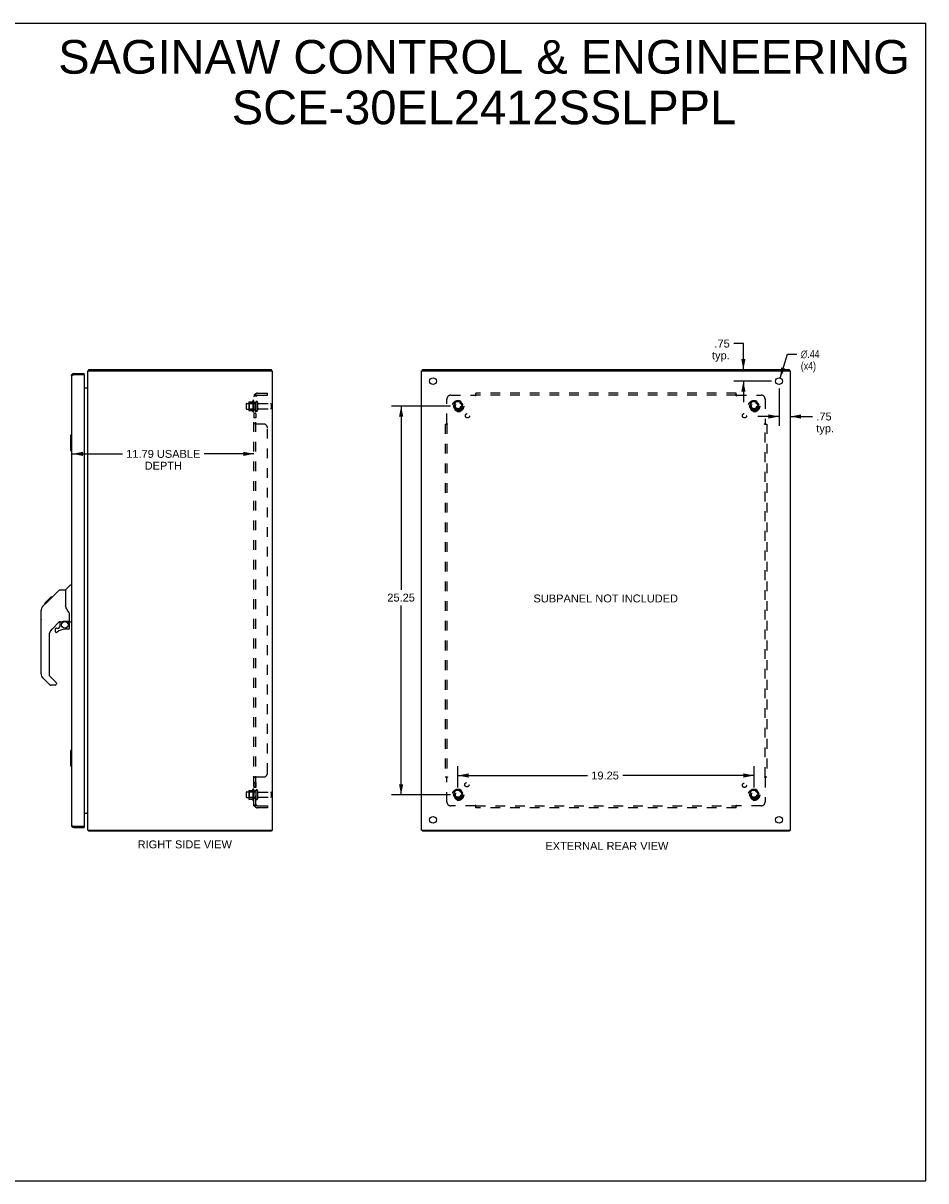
# Model space of a CAD drawing. Header units: inches. Extents: x 0 to 116, y 0 to 75.
# Tile 9 of 9: x 58 to 116, y 0 to 75. Entities that reach past the tile are written whole.
import ezdxf

# ---------------------------------------------------------------- set-up
doc = ezdxf.new("R2010")
doc.units = ezdxf.units.IN
doc.header["$LTSCALE"] = 6.394819
doc.header["$MEASUREMENT"] = 0
doc.linetypes.add('HIDDEN', pattern=[0.2, 0.1, -0.1])
doc.layers.get('0').update_dxf_attribs({"linetype": 'CONTINUOUS'})
for name, color, linetype in [('02___PRT_ALL_AXES', 7, 'CONTINUOUS'), ('BENT-SUB-4CORNER-STUDS', 7, 'CONTINUOUS'), ('DEFAULT_2', 8, 'HIDDEN'), ('DIMENSIONS', 7, 'CONTINUOUS')]:
    doc.layers.add(name, color=color, linetype=linetype)
doc.styles.get("Standard").update_dxf_attribs({"font": 'arial.ttf'})
doc.styles.add('TEXTSTYLE_1', font='gdt', dxfattribs={"width": 0.8})
doc.dimstyles.new('DIMSTYLE_1', dxfattribs={"dimtxt": 0.512953, "dimasz": 0.683938, "dimexe": 0.09, "dimexo": 0.07, "dimgap": 0.0375, "dimtad": 0, "dimtih": 1, "dimtoh": 1, "dimzin": 4, "dimdsep": 46, "dimtxsty": 'Standard', "dimblk": '_FILLED', "dimblk1": '_FILLED', "dimblk2": '_FILLED', "dimcen": 0.09, "dimazin": 1, "dimtfac": 1, "dimtdec": 3, "dimtofl": 0, "dimtmove": 0, "dimatfit": 3, "dimldrblk": '_FILLED', "dimfxl": 1, "dimtolj": 1, "dimtzin": 4, "dimarcsym": 0})
doc.dimstyles.new('DIMSTYLE_2', dxfattribs={"dimtxt": 0.512953, "dimasz": 0.683938, "dimexe": 0.09, "dimexo": 0.07, "dimgap": 0.09, "dimtad": 0, "dimtih": 1, "dimtoh": 1, "dimzin": 4, "dimdsep": 46, "dimtxsty": 'Standard', "dimblk": '_FILLED', "dimblk1": '_FILLED', "dimblk2": '_FILLED', "dimcen": 0.09, "dimazin": 1, "dimtfac": 1, "dimtdec": 3, "dimtofl": 0, "dimtmove": 0, "dimatfit": 1, "dimldrblk": '_FILLED', "dimfxl": 1, "dimtolj": 1, "dimtzin": 4, "dimarcsym": 0})

# ---------------------------------------------------------------- blocks, each defined once
blk = doc.blocks.new('_FILLED')
at = {"color": 0, "linetype": 'ByBlock'}
blk.add_solid([(0, 0), (-1, 0.2), (-1, -0.2)], dxfattribs=at)
blk = doc.blocks.new('*D5')
at = {"layer": 'DIMENSIONS', "color": 2, "linetype": 'Continuous'}
for p, q in [((60.783, 47.243), (64.017, 47.243)), ((72.576, 47.243), (69.343, 47.243))]:
    blk.add_line(p, q, dxfattribs=at)
at = {"layer": 'DIMENSIONS', "color": 2, "linetype": 'Continuous', "xscale": 0.6839378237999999, "yscale": 0.6839378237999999, "zscale": 0.6839378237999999, "rotation": 180}
blk.add_blockref('_FILLED', (60.783, 47.243), dxfattribs=at)
at = {"layer": 'DIMENSIONS', "color": 2, "linetype": 'Continuous', "xscale": 0.6839378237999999, "yscale": 0.6839378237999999, "zscale": 0.6839378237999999}
blk.add_blockref('_FILLED', (72.576, 47.243), dxfattribs=at)
at = {"layer": 'DIMENSIONS', "color": 2, "linetype": 'Continuous', "insert": (66.68, 47.499), "char_height": 0.51295, "width": 4.81299, "attachment_point": 2, "line_spacing_factor": 0.9}
blk.add_mtext('11.79 USABLE\\PDEPTH', dxfattribs=at)
blk = doc.blocks.new('*D13')
at = {"layer": 'DIMENSIONS', "color": 2, "linetype": 'Continuous'}
for p, q in [((104.403, 54.41), (103.773, 54.41)), ((104.403, 52.715), (104.403, 54.41)), ((106.24, 51.965), (103.787, 51.965)), ((104.403, 51.965), (104.403, 50.597))]:
    blk.add_line(p, q, dxfattribs=at)
at = {"layer": 'DIMENSIONS', "color": 2, "linetype": 'Continuous', "xscale": 0.6839378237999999, "yscale": 0.6839378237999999, "zscale": 0.6839378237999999}
for p, rotation in [((104.403, 52.715), 270), ((104.403, 51.965), 90)]:
    blk.add_blockref('_FILLED', p, dxfattribs=dict(at, rotation=rotation))
at = {"layer": 'DIMENSIONS', "color": 2, "linetype": 'Continuous', "insert": (103.516, 54.667), "char_height": 0.513, "width": 1.15367, "attachment_point": 3, "line_spacing_factor": 0.9}
blk.add_mtext('.75\\Ptyp.', dxfattribs=at)
blk = doc.blocks.new('*D14')
at = {"layer": 'DIMENSIONS', "color": 2, "linetype": 'Continuous'}
for p, q in [((106.719, 51.486), (106.719, 49.055)), ((106.719, 49.671), (105.351, 49.671)), ((107.469, 49.671), (108.888, 49.671))]:
    blk.add_line(p, q, dxfattribs=at)
at = {"layer": 'DIMENSIONS', "color": 2, "linetype": 'Continuous', "xscale": 0.6839378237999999, "yscale": 0.6839378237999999, "zscale": 0.6839378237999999}
blk.add_blockref('_FILLED', (106.719, 49.671), dxfattribs=at)
at = {"layer": 'DIMENSIONS', "color": 2, "linetype": 'Continuous', "xscale": 0.6839378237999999, "yscale": 0.6839378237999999, "zscale": 0.6839378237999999, "rotation": 180}
blk.add_blockref('_FILLED', (107.469, 49.671), dxfattribs=at)
at = {"layer": 'DIMENSIONS', "color": 2, "linetype": 'Continuous', "insert": (109.144, 49.927), "char_height": 0.513, "width": 1.15367, "attachment_point": 1, "line_spacing_factor": 0.9}
blk.add_mtext('.75\\Ptyp.', dxfattribs=at)
blk = doc.blocks.new('*D15')
at = {"layer": 'DIMENSIONS', "color": 2, "linetype": 'Continuous'}
for p, q in [((106.786, 52.173), (107.282, 53.732)), ((107.282, 53.732), (107.881, 53.732))]:
    blk.add_line(p, q, dxfattribs=at)
at = {"layer": 'DIMENSIONS', "color": 2, "linetype": 'Continuous', "xscale": 0.6839378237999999, "yscale": 0.6839378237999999, "zscale": 0.6839378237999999, "rotation": 252.3296594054}
blk.add_blockref('_FILLED', (106.786, 52.173), dxfattribs=at)
at = {"layer": 'DIMENSIONS', "color": 2, "linetype": 'Continuous', "insert": (108.137, 53.988), "char_height": 0.51295, "width": 1.67933, "attachment_point": 1, "line_spacing_factor": 0.9, "style": 'TEXTSTYLE_1'}
blk.add_mtext('{\\fgdt;n}\\fArial;.44\\P(x4)', dxfattribs=at)
blk = doc.blocks.new('*D16')
at = {"layer": 'BENT-SUB-4CORNER-STUDS', "color": 2, "linetype": 'Continuous'}
for p, q in [((85.365, 50.34), (81.529, 50.34)), ((82.145, 50.34), (82.145, 38.416)), ((82.145, 25.09), (82.145, 37.39)), ((85.365, 25.09), (81.529, 25.09))]:
    blk.add_line(p, q, dxfattribs=at)
at = {"layer": 'BENT-SUB-4CORNER-STUDS', "color": 2, "linetype": 'Continuous', "xscale": 0.6839378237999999, "yscale": 0.6839378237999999, "zscale": 0.6839378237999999}
for p, rotation in [((82.145, 50.34), 90), ((82.145, 25.09), 270)]:
    blk.add_blockref('_FILLED', p, dxfattribs=dict(at, rotation=rotation))
at = {"layer": 'BENT-SUB-4CORNER-STUDS', "color": 2, "linetype": 'Continuous', "insert": (82.145, 38.16), "char_height": 0.513, "width": 1.79248, "attachment_point": 2, "line_spacing_factor": 0.9}
blk.add_mtext('25.25', dxfattribs=at)
blk = doc.blocks.new('*D17')
at = {"layer": 'BENT-SUB-4CORNER-STUDS', "color": 2, "linetype": 'Continuous'}
for p, q in [((85.844, 25.568), (85.844, 26.957)), ((85.844, 26.341), (94.256, 26.341)), ((105.094, 26.341), (96.562, 26.341)), ((105.094, 25.568), (105.094, 26.957))]:
    blk.add_line(p, q, dxfattribs=at)
at = {"layer": 'BENT-SUB-4CORNER-STUDS', "color": 2, "linetype": 'Continuous', "xscale": 0.6839378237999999, "yscale": 0.6839378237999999, "zscale": 0.6839378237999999, "rotation": 180}
blk.add_blockref('_FILLED', (85.844, 26.341), dxfattribs=at)
at = {"layer": 'BENT-SUB-4CORNER-STUDS', "color": 2, "linetype": 'Continuous', "xscale": 0.6839378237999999, "yscale": 0.6839378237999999, "zscale": 0.6839378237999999}
blk.add_blockref('_FILLED', (105.094, 26.341), dxfattribs=at)
at = {"layer": 'BENT-SUB-4CORNER-STUDS', "color": 2, "linetype": 'Continuous', "insert": (95.409, 26.598), "char_height": 0.513, "width": 1.79248, "attachment_point": 2, "line_spacing_factor": 0.9}
blk.add_mtext('19.25', dxfattribs=at)

msp = doc.modelspace()

# ---------------------------------------------------------------- linework, layer by layer
at = {"color": 7, "linetype": 'Continuous'}
for p, q in [((0, 75.233), (116.269, 75.233)), ((116.269, 0), (116.269, 75.233)), ((61.818, 52.671), (61.839, 52.651)), ((61.839, 52.64), (61.839, 52.715)), ((73.713, 52.64), (73.713, 52.715)), ((83.532, 52.64), (83.532, 52.715)), ((107.406, 52.64), (107.406, 52.715)), ((60.853, 52.465), (60.853, 52.39)), ((61.533, 52.39), (61.518, 52.39)), ((61.533, 52.39), (61.533, 52.465)), ((60.648, 48.45), (60.648, 47.48)), ((60.663, 48.465), (60.708, 48.465)), ((60.695, 48.365), (60.695, 47.565)), ((60.663, 47.465), (60.708, 47.465)), ((59.133, 37.616), (59.898, 38.381)), ((59.953, 38.404), (60.315, 38.404)), ((60.315, 38.404), (60.315, 37.299)), ((60.32, 38.409), (60.618, 38.707)), ((60.708, 38.719), (60.646, 38.719)), ((58.965, 37.515), (59.374, 37.924)), ((59.133, 37.682), (59.199, 37.682)), ((59.173, 37.655), (59.154, 37.636)), ((59.281, 37.764), (59.215, 37.764)), ((59.291, 37.841), (59.358, 37.841)), ((59.441, 37.924), (59.374, 37.924)), ((59.375, 37.924), (59.376, 37.926)), ((59.375, 37.925), (59.442, 37.925)), ((59.376, 37.926), (59.443, 37.926)), ((58.728, 36.477), (58.728, 37.063)), ((58.74, 32.956), (58.74, 37.059)), ((58.855, 37.337), (58.835, 37.315)), ((58.855, 37.337), (59.133, 37.615)), ((58.961, 37.51), (58.964, 37.514)), ((58.961, 37.51), (59.028, 37.51)), ((58.964, 37.514), (59.031, 37.514)), ((58.965, 37.515), (59.032, 37.515)), ((59.113, 37.596), (59.046, 37.596)), ((60.334, 37.308), (60.315, 37.362)), ((60.362, 37.243), (60.334, 37.308)), ((59.926, 36.342), (59.424, 35.84)), ((59.96, 36.332), (59.96, 36.005)), ((60.002, 36.337), (60.09, 36.337)), ((60.275, 36.378), (60.57, 36.378)), ((60.453, 36.378), (60.532, 36.298)), ((60.523, 36.289), (60.518, 36.284)), ((60.527, 36.293), (60.523, 36.289)), ((60.57, 36.159), (60.59, 36.159)), ((60.59, 36.376), (60.59, 36.783)), ((60.59, 35.921), (60.59, 36.159)), ((60.629, 36.337), (60.708, 36.337)), ((59.252, 35.423), (59.252, 32.871)), ((59.645, 35.843), (59.645, 35.723)), ((59.724, 35.921), (59.877, 35.921)), ((59.885, 35.925), (59.957, 35.997)), ((60.511, 35.843), (60.275, 35.843)), ((59.307, 32.226), (58.855, 32.678)), ((59.275, 32.815), (59.71, 32.38)), ((59.645, 32.203), (59.363, 32.203)), ((59.724, 32.346), (59.724, 32.282)), ((60.648, 27.95), (60.648, 26.98)), ((60.663, 27.965), (60.708, 27.965)), ((60.695, 27.865), (60.695, 27.065)), ((60.663, 26.965), (60.708, 26.965)), ((60.853, 22.965), (60.853, 23.04)), ((61.518, 23.04), (61.533, 23.04)), ((61.533, 23.04), (61.533, 22.965)), ((61.818, 22.758), (61.839, 22.779)), ((61.839, 22.79), (61.839, 22.715)), ((73.713, 22.79), (73.713, 22.715)), ((83.532, 22.79), (83.532, 22.715)), ((107.406, 22.79), (107.406, 22.715)), ((0, 0), (116.269, 0))]:
    msp.add_line(p, q, dxfattribs=at)
at = {"color": 3, "linetype": 'Continuous'}
for p, q in [((61.839, 52.715), (73.713, 52.715)), ((83.532, 52.715), (107.406, 52.715)), ((60.708, 52.32), (60.708, 23.11)), ((60.836, 52.384), (60.853, 52.39)), ((60.853, 52.465), (61.533, 52.465)), ((60.853, 52.39), (61.518, 52.39)), ((61.533, 52.375), (61.533, 23.055)), ((61.776, 22.79), (61.776, 52.64)), ((61.776, 52.64), (73.776, 52.64)), ((73.776, 22.79), (73.776, 52.64)), ((83.469, 22.79), (83.469, 52.64)), ((83.469, 52.64), (107.469, 52.64)), ((107.469, 22.79), (107.469, 52.64)), ((61.533, 51.54), (61.761, 51.54)), ((61.766, 51.557), (61.767, 51.555)), ((61.533, 23.89), (61.761, 23.89)), ((60.853, 23.04), (61.518, 23.04)), ((60.853, 22.965), (61.533, 22.965)), ((61.776, 22.79), (73.776, 22.79)), ((61.827, 22.738), (61.829, 22.731)), ((73.713, 22.715), (61.839, 22.715)), ((83.469, 22.79), (107.469, 22.79)), ((107.406, 22.715), (83.532, 22.715))]:
    msp.add_line(p, q, dxfattribs=at)
for points in [[(61.818, 52.671), (61.819, 52.673), (61.82, 52.674), (61.821, 52.676), (61.822, 52.678), (61.823, 52.68), (61.824, 52.682), (61.825, 52.684), (61.826, 52.687), (61.826, 52.689), (61.827, 52.691), (61.829, 52.698)], [(61.829, 52.698), (61.829, 52.7), (61.83, 52.702), (61.831, 52.704), (61.831, 52.706), (61.832, 52.707), (61.832, 52.709), (61.833, 52.71), (61.834, 52.711), (61.835, 52.712), (61.835, 52.713), (61.836, 52.714), (61.837, 52.714), (61.837, 52.714), (61.838, 52.715), (61.839, 52.715)], [(60.708, 52.32), (60.708, 52.322), (60.709, 52.325), (60.711, 52.328), (60.712, 52.33), (60.715, 52.333), (60.718, 52.336), (60.721, 52.339), (60.725, 52.341), (60.729, 52.344), (60.734, 52.347), (60.739, 52.349), (60.745, 52.352), (60.751, 52.355), (60.757, 52.357), (60.764, 52.36), (60.771, 52.363), (60.778, 52.365), (60.786, 52.368), (60.794, 52.371), (60.802, 52.374), (60.81, 52.376)], [(60.81, 52.376), (60.819, 52.379), (60.827, 52.382), (60.836, 52.384)], [(61.761, 51.54), (61.761, 51.541), (61.76, 51.542), (61.76, 51.543), (61.761, 51.545), (61.761, 51.546), (61.762, 51.547), (61.762, 51.549), (61.763, 51.55), (61.764, 51.552), (61.765, 51.553), (61.767, 51.554), (61.768, 51.555), (61.769, 51.557), (61.77, 51.558), (61.772, 51.559), (61.773, 51.56), (61.774, 51.562), (61.775, 51.563), (61.775, 51.564), (61.776, 51.565), (61.776, 51.566), (61.776, 51.568)], [(61.761, 51.566), (61.761, 51.566), (61.76, 51.565), (61.76, 51.565), (61.76, 51.564), (61.761, 51.563), (61.761, 51.563), (61.762, 51.562), (61.763, 51.56), (61.763, 51.559), (61.764, 51.558), (61.766, 51.557)], [(61.761, 23.89), (61.761, 23.889), (61.76, 23.887), (61.76, 23.886), (61.761, 23.885), (61.761, 23.883), (61.762, 23.882), (61.762, 23.88), (61.763, 23.879), (61.764, 23.878), (61.765, 23.876), (61.767, 23.875), (61.768, 23.874), (61.769, 23.873), (61.77, 23.872), (61.772, 23.87), (61.773, 23.869), (61.774, 23.868), (61.775, 23.867), (61.775, 23.865), (61.776, 23.864), (61.776, 23.863), (61.776, 23.862)], [(61.761, 23.863), (61.761, 23.864), (61.76, 23.864), (61.76, 23.865), (61.76, 23.865), (61.761, 23.866), (61.761, 23.867), (61.762, 23.868), (61.763, 23.869), (61.763, 23.87), (61.764, 23.871), (61.766, 23.873), (61.767, 23.875)], [(60.708, 23.11), (60.708, 23.107), (60.709, 23.104), (60.711, 23.102), (60.712, 23.099), (60.715, 23.096), (60.718, 23.094), (60.721, 23.091), (60.725, 23.088), (60.729, 23.085), (60.734, 23.083), (60.739, 23.08), (60.745, 23.077), (60.751, 23.075), (60.757, 23.072), (60.764, 23.069), (60.771, 23.067), (60.778, 23.064), (60.786, 23.061), (60.794, 23.059), (60.802, 23.056), (60.81, 23.053)], [(60.81, 23.053), (60.819, 23.05), (60.827, 23.048), (60.836, 23.045), (60.853, 23.04)], [(61.818, 22.758), (61.819, 22.757), (61.82, 22.755), (61.821, 22.754), (61.822, 22.752), (61.823, 22.75), (61.824, 22.748), (61.825, 22.745), (61.826, 22.743), (61.826, 22.74), (61.827, 22.738)], [(61.829, 22.731), (61.829, 22.729), (61.83, 22.727), (61.831, 22.725), (61.831, 22.723), (61.832, 22.722), (61.832, 22.72), (61.833, 22.719), (61.834, 22.718), (61.835, 22.717), (61.835, 22.716), (61.836, 22.716), (61.837, 22.715), (61.837, 22.715), (61.838, 22.715), (61.839, 22.715)]]:
    msp.add_lwpolyline(points, dxfattribs=at)
at = {"color": 7, "linetype": 'Continuous'}
for points in [[(60.693, 48.401), (60.694, 48.395), (60.694, 48.389), (60.694, 48.383), (60.695, 48.377), (60.695, 48.371), (60.695, 48.365)], [(60.695, 47.565), (60.695, 47.558), (60.695, 47.552), (60.694, 47.546), (60.694, 47.54), (60.694, 47.534), (60.693, 47.529)], [(59.898, 38.381), (59.905, 38.387), (59.914, 38.393), (59.923, 38.398), (59.933, 38.401), (59.943, 38.403), (59.953, 38.404)], [(59.154, 37.636), (59.14, 37.622), (59.133, 37.615)], [(59.259, 37.742), (59.237, 37.72), (59.216, 37.699), (59.194, 37.677), (59.173, 37.655)], [(58.855, 37.337), (58.835, 37.315), (58.81, 37.283), (58.788, 37.248), (58.77, 37.21), (58.756, 37.172), (58.746, 37.131), (58.741, 37.09), (58.74, 37.059)], [(60.537, 36.954), (60.486, 37.027), (60.437, 37.104), (60.396, 37.176), (60.362, 37.243)], [(60.59, 36.783), (60.589, 36.807), (60.585, 36.841), (60.576, 36.875), (60.563, 36.907), (60.548, 36.936), (60.537, 36.954)], [(60.09, 36.337), (60.091, 36.337), (60.099, 36.338), (60.108, 36.34), (60.118, 36.343), (60.129, 36.347), (60.143, 36.352), (60.158, 36.357), (60.174, 36.362), (60.191, 36.367), (60.21, 36.371), (60.229, 36.375), (60.248, 36.377), (60.267, 36.378), (60.275, 36.378)], [(60.57, 36.159), (60.57, 36.173), (60.568, 36.187), (60.565, 36.2), (60.561, 36.214), (60.557, 36.227), (60.551, 36.24), (60.544, 36.252), (60.536, 36.263), (60.528, 36.274), (60.518, 36.284)], [(60.532, 36.298), (60.532, 36.298), (60.532, 36.298), (60.531, 36.297), (60.53, 36.296), (60.527, 36.293)], [(60.693, 27.901), (60.694, 27.895), (60.694, 27.889), (60.694, 27.883), (60.695, 27.877), (60.695, 27.871), (60.695, 27.865)], [(60.695, 27.065), (60.695, 27.058), (60.695, 27.052), (60.694, 27.046), (60.694, 27.04), (60.694, 27.034), (60.693, 27.029)]]:
    msp.add_lwpolyline(points, dxfattribs=at)
msp.add_circle((60.275, 36.138), 0.217, dxfattribs=at)
at = {"color": 3, "linetype": 'Continuous'}
for centre, radius, start, end in [((61.921, 52.57), 0.145, 135.39862, 151.13147), ((60.853, 52.32), 0.145, 90, 180), ((61.518, 52.375), 0.015, 0, 90), ((61.706, 51.61), 0.07, 270, 360), ((61.706, 23.82), 0.07, 0, 90), ((60.853, 23.11), 0.145, 180, 270), ((61.518, 23.055), 0.015, 270, 360), ((61.921, 22.86), 0.145, 208.86853, 224.60138)]:
    msp.add_arc(centre, radius, start, end, dxfattribs=at)
at = {"color": 7, "linetype": 'Continuous'}
for centre, radius, start, end in [((60.853, 52.32), 0.07, 90, 124.53257), ((60.663, 48.45), 0.015, 90, 180), ((60.693, 48.45), 0.015, 0, 90), ((60.663, 47.48), 0.015, 180, 270), ((60.693, 47.48), 0.015, 270, 360), ((60.646, 38.679), 0.0394, 90, 135), ((58.748, 37.063), 0.0197, 110.85688, 180), ((59.173, 37.043), 0.433, 137.27268, 137.76144), ((58.748, 36.477), 0.0197, 180, 246.39296), ((60.002, 36.14), 0.197, 90, 135), ((60.393, 36.159), 0.197, 0, 45), ((60.57, 36.398), 0.0197, 270, 360), ((60.629, 36.376), 0.0394, 180, 270), ((59.842, 35.423), 0.591, 135, 180), ((59.724, 35.843), 0.0787, 90, 180), ((59.724, 35.723), 0.0787, 180, 309.5212), ((60.275, 35.055), 0.787, 90, 129.5212), ((59.877, 35.933), 0.0118, 270, 315), ((59.948, 36.005), 0.0118, 315, 360), ((60.511, 35.921), 0.0787, 270, 360), ((59.133, 32.956), 0.394, 180, 225), ((59.33, 32.871), 0.0787, 180, 225), ((59.677, 32.346), 0.0472, 0, 45), ((59.363, 32.282), 0.0787, 225, 270), ((59.645, 32.282), 0.0787, 270, 360), ((60.663, 27.95), 0.015, 90, 180), ((60.693, 27.95), 0.015, 0, 90), ((60.663, 26.98), 0.015, 180, 270), ((60.693, 26.98), 0.015, 270, 360), ((60.853, 23.11), 0.07, 235.46743, 270)]:
    msp.add_arc(centre, radius, start, end, dxfattribs=at)
at = {"layer": '02___PRT_ALL_AXES', "color": 8, "linetype": 'HIDDEN'}
for p, q in [((72.106, 50.523), (72.701, 50.523)), ((72.506, 50.696), (72.506, 49.984)), ((72.576, 50.59), (72.576, 50.674)), ((72.576, 50.59), (72.576, 50.09)), ((72.701, 50.59), (72.576, 50.59)), ((72.701, 50.59), (72.701, 50.09)), ((72.87, 50.506), (73.671, 50.506)), ((72.106, 50.157), (72.701, 50.157)), ((72.576, 50.006), (72.576, 50.09)), ((72.701, 50.09), (72.576, 50.09)), ((72.576, 49.861), (72.576, 49.58)), ((72.701, 49.861), (72.576, 49.861)), ((72.701, 49.861), (72.701, 49.58)), ((72.87, 50.174), (73.671, 50.174)), ((72.701, 49.58), (72.576, 49.58)), ((72.701, 25.885), (72.576, 25.885)), ((72.576, 25.885), (72.576, 25.568)), ((72.701, 25.849), (72.576, 25.849)), ((72.701, 25.604), (72.576, 25.604)), ((72.701, 25.885), (72.701, 25.568)), ((72.106, 25.273), (72.701, 25.273)), ((72.106, 24.907), (72.701, 24.907)), ((72.506, 25.446), (72.506, 24.734)), ((72.701, 25.568), (72.576, 25.568)), ((72.576, 25.34), (72.576, 25.424)), ((72.701, 25.34), (72.576, 25.34)), ((72.576, 25.34), (72.576, 24.84)), ((72.701, 24.84), (72.576, 24.84)), ((72.576, 24.756), (72.576, 24.84)), ((72.701, 25.34), (72.701, 24.84)), ((72.87, 25.256), (73.671, 25.256)), ((72.87, 24.924), (73.671, 24.924))]:
    msp.add_line(p, q, dxfattribs=at)
at = {"layer": '02___PRT_ALL_AXES', "color": 3, "linetype": 'Continuous'}
for centre in [(84.219, 51.965), (106.719, 51.965), (84.219, 23.462), (106.719, 23.462)]:
    msp.add_circle(centre, 0.219, dxfattribs=at)
at = {"layer": '02___PRT_ALL_AXES', "color": 8, "linetype": 'HIDDEN'}
for centre, radius in [((85.844, 50.34), 0.372), ((85.844, 50.34), 0.356), ((85.844, 50.34), 0.25), ((85.844, 50.34), 0.183), ((105.094, 50.34), 0.372), ((105.094, 50.34), 0.356), ((105.094, 50.34), 0.25), ((105.094, 50.34), 0.183), ((86.463, 49.721), 0.141), ((104.476, 49.721), 0.141), ((86.424, 25.745), 0.141), ((104.476, 25.708), 0.141), ((85.844, 25.09), 0.372), ((85.844, 25.09), 0.356), ((85.844, 25.09), 0.25), ((85.844, 25.09), 0.183), ((105.094, 25.09), 0.372), ((105.094, 25.09), 0.356), ((105.094, 25.09), 0.25), ((105.094, 25.09), 0.183)]:
    msp.add_circle(centre, radius, dxfattribs=at)
for centre, radius, start, end in [((73.106, 50.34), 0.698, 149.33687, 156.03207), ((72.538, 50.674), 0.0384, 0, 145.55034), ((73.106, 50.34), 0.698, 203.96793, 210.66313), ((72.538, 50.006), 0.0384, 214.44966, 360), ((73.106, 25.09), 0.698, 149.33687, 156.03207), ((72.538, 25.424), 0.0384, 0, 145.55034), ((73.106, 25.09), 0.698, 203.96793, 210.66313), ((72.538, 24.756), 0.0384, 214.44966, 360)]:
    msp.add_arc(centre, radius, start, end, dxfattribs=at)
at = {"layer": 'DEFAULT_2', "color": 8, "linetype": 'HIDDEN'}
for p, q in [((72.813, 51.183), (73.451, 51.183)), ((73.451, 51.058), (73.451, 51.183)), ((87, 51.018), (87, 51.183)), ((103.938, 51.183), (87, 51.183)), ((103.938, 51.018), (103.938, 51.183)), ((72.076, 50.493), (72.076, 50.187)), ((72.24, 50.595), (72.24, 50.084)), ((72.26, 50.523), (72.24, 50.543)), ((72.251, 50.617), (72.478, 50.617)), ((72.26, 50.523), (72.26, 50.156)), ((72.556, 50.523), (72.26, 50.523)), ((72.556, 50.523), (72.576, 50.543)), ((72.556, 50.523), (72.556, 50.156)), ((72.576, 24.371), (72.576, 51.058)), ((72.701, 51.058), (72.576, 51.058)), ((72.63, 51.097), (72.727, 51.018)), ((72.701, 24.371), (72.701, 51.058)), ((72.807, 50.604), (72.807, 50.075)), ((72.813, 51.058), (73.451, 51.058)), ((73.701, 50.476), (73.701, 50.204)), ((85.125, 49.219), (85.125, 50.808)), ((85.375, 51.058), (86.965, 51.058)), ((85.681, 50.612), (85.527, 50.345)), ((85.999, 50.617), (85.69, 50.617)), ((86.162, 50.345), (86.007, 50.612)), ((103.938, 51.058), (87, 51.058)), ((103.973, 51.058), (105.563, 51.058)), ((104.931, 50.612), (104.777, 50.345)), ((105.249, 50.617), (104.94, 50.617)), ((105.412, 50.345), (105.257, 50.612)), ((105.813, 50.808), (105.813, 49.219)), ((72.26, 50.156), (72.24, 50.136)), ((72.251, 50.062), (72.478, 50.062)), ((72.556, 50.156), (72.26, 50.156)), ((72.556, 50.156), (72.576, 50.136)), ((85.527, 50.335), (85.681, 50.067)), ((85.999, 50.062), (85.69, 50.062)), ((86.007, 50.067), (86.162, 50.335)), ((104.777, 50.335), (104.931, 50.067)), ((105.249, 50.062), (104.94, 50.062)), ((105.257, 50.067), (105.412, 50.335)), ((72.576, 49.218), (72.576, 49.219)), ((72.701, 49.219), (72.576, 49.219)), ((72.581, 49.209), (72.579, 49.211)), ((72.63, 49.183), (72.629, 49.185)), ((73.201, 49.183), (72.63, 49.183)), ((72.701, 49.218), (72.701, 49.219)), ((72.704, 49.213), (72.703, 49.214)), ((73.451, 26.496), (73.451, 48.933)), ((85, 49.183), (85, 26.246)), ((85, 49.183), (85.166, 49.183)), ((85.125, 49.183), (85.125, 26.246)), ((105.772, 49.183), (105.938, 49.183)), ((105.813, 26.246), (105.813, 49.183)), ((105.938, 49.183), (105.938, 26.246)), ((72.701, 26.211), (72.576, 26.211)), ((72.583, 26.222), (72.581, 26.22)), ((72.629, 26.245), (72.627, 26.243)), ((72.63, 26.246), (73.201, 26.246)), ((72.705, 26.218), (72.704, 26.217)), ((72.719, 26.229), (72.718, 26.228)), ((72.726, 26.238), (72.726, 26.236)), ((85, 26.246), (85.166, 26.246)), ((85.125, 24.621), (85.125, 26.211)), ((105.772, 26.246), (105.938, 26.246)), ((105.813, 26.211), (105.813, 24.621)), ((72.076, 25.243), (72.076, 24.937)), ((72.24, 25.345), (72.24, 24.834)), ((72.26, 25.273), (72.24, 25.293)), ((72.26, 24.906), (72.24, 24.886)), ((72.251, 25.367), (72.478, 25.367)), ((72.556, 25.273), (72.26, 25.273)), ((72.26, 25.273), (72.26, 24.906)), ((72.556, 24.906), (72.26, 24.906)), ((72.556, 25.273), (72.576, 25.293)), ((72.556, 25.273), (72.556, 24.906)), ((72.556, 24.906), (72.576, 24.886)), ((72.807, 25.354), (72.807, 24.825)), ((73.701, 25.226), (73.701, 24.954)), ((85.681, 25.362), (85.527, 25.095)), ((85.527, 25.085), (85.681, 24.817)), ((85.999, 25.367), (85.69, 25.367)), ((86.162, 25.095), (86.007, 25.362)), ((86.007, 24.817), (86.162, 25.085)), ((104.931, 25.362), (104.777, 25.095)), ((104.777, 25.085), (104.931, 24.817)), ((105.249, 25.367), (104.94, 25.367)), ((105.412, 25.095), (105.257, 25.362)), ((105.257, 24.817), (105.412, 25.085)), ((72.251, 24.812), (72.478, 24.812)), ((72.701, 24.371), (72.576, 24.371)), ((72.63, 24.332), (72.727, 24.412)), ((72.678, 24.381), (72.676, 24.38)), ((72.679, 24.381), (72.678, 24.381)), ((72.681, 24.382), (72.679, 24.381)), ((72.682, 24.382), (72.681, 24.382)), ((72.684, 24.383), (72.682, 24.382)), ((72.685, 24.384), (72.684, 24.383)), ((72.686, 24.384), (72.685, 24.384)), ((72.688, 24.385), (72.686, 24.384)), ((72.689, 24.385), (72.688, 24.385)), ((72.69, 24.386), (72.689, 24.385)), ((72.692, 24.387), (72.69, 24.386)), ((72.693, 24.387), (72.692, 24.387)), ((72.694, 24.388), (72.693, 24.387)), ((72.695, 24.388), (72.694, 24.388)), ((72.696, 24.389), (72.695, 24.388)), ((72.698, 24.39), (72.696, 24.389)), ((72.699, 24.39), (72.698, 24.39)), ((72.719, 24.398), (72.714, 24.393)), ((72.813, 24.371), (73.451, 24.371)), ((73.451, 24.246), (72.813, 24.246)), ((73.451, 24.371), (73.451, 24.246)), ((86.965, 24.371), (85.375, 24.371)), ((85.999, 24.812), (85.69, 24.812)), ((87, 24.246), (87, 24.412)), ((87, 24.371), (103.938, 24.371)), ((103.938, 24.246), (87, 24.246)), ((103.938, 24.246), (103.938, 24.412)), ((105.563, 24.371), (103.973, 24.371)), ((105.249, 24.812), (104.94, 24.812))]:
    msp.add_line(p, q, dxfattribs=at)
for points in [[(72.598, 51.078), (72.595, 51.077), (72.593, 51.076), (72.59, 51.075), (72.588, 51.073), (72.585, 51.072), (72.583, 51.07), (72.581, 51.068), (72.579, 51.067), (72.578, 51.065), (72.577, 51.064), (72.577, 51.062), (72.576, 51.061), (72.576, 51.06), (72.576, 51.058)], [(72.63, 51.097), (72.629, 51.095), (72.627, 51.093), (72.625, 51.092), (72.622, 51.09), (72.62, 51.088), (72.617, 51.087), (72.614, 51.085), (72.611, 51.084), (72.608, 51.082), (72.604, 51.081), (72.598, 51.078)], [(72.644, 51.058), (72.644, 51.058), (72.644, 51.058), (72.643, 51.058), (72.643, 51.058), (72.642, 51.058), (72.642, 51.058), (72.642, 51.058), (72.642, 51.059), (72.641, 51.059), (72.641, 51.059)], [(72.641, 51.059), (72.641, 51.059), (72.641, 51.059), (72.642, 51.058), (72.642, 51.058), (72.642, 51.058), (72.643, 51.058), (72.643, 51.058), (72.644, 51.058), (72.644, 51.058), (72.645, 51.058), (72.645, 51.058), (72.646, 51.058), (72.646, 51.058), (72.647, 51.058), (72.648, 51.058), (72.648, 51.057), (72.649, 51.057), (72.65, 51.057), (72.65, 51.057), (72.651, 51.057), (72.652, 51.057), (72.652, 51.057), (72.653, 51.056), (72.654, 51.056), (72.654, 51.056), (72.655, 51.056), (72.656, 51.056), (72.657, 51.056), (72.657, 51.055), (72.658, 51.055), (72.659, 51.055), (72.66, 51.055), (72.66, 51.054), (72.661, 51.054), (72.662, 51.054), (72.663, 51.054), (72.664, 51.054), (72.665, 51.053), (72.665, 51.053), (72.666, 51.053), (72.667, 51.052), (72.668, 51.052), (72.669, 51.052), (72.67, 51.052), (72.671, 51.051), (72.671, 51.051), (72.672, 51.051), (72.673, 51.05), (72.674, 51.05), (72.675, 51.05), (72.676, 51.049), (72.677, 51.049), (72.678, 51.049), (72.679, 51.048), (72.68, 51.048), (72.681, 51.048), (72.682, 51.047), (72.683, 51.047), (72.683, 51.046), (72.684, 51.046), (72.685, 51.046), (72.686, 51.045), (72.687, 51.045), (72.688, 51.045), (72.689, 51.044), (72.689, 51.044), (72.69, 51.043), (72.691, 51.043), (72.692, 51.043), (72.692, 51.042), (72.693, 51.042), (72.694, 51.042), (72.695, 51.041), (72.695, 51.041), (72.696, 51.041), (72.697, 51.04), (72.697, 51.04), (72.698, 51.04), (72.699, 51.039), (72.699, 51.039), (72.7, 51.039), (72.7, 51.038), (72.701, 51.038), (72.702, 51.038), (72.702, 51.037), (72.703, 51.037), (72.703, 51.037), (72.703, 51.037), (72.704, 51.036), (72.704, 51.036), (72.705, 51.036), (72.705, 51.036), (72.705, 51.036)], [(72.716, 51.034), (72.714, 51.036), (72.713, 51.038), (72.711, 51.04), (72.709, 51.042), (72.708, 51.044), (72.706, 51.046), (72.705, 51.048), (72.704, 51.05), (72.703, 51.052), (72.702, 51.054), (72.701, 51.056), (72.701, 51.057), (72.701, 51.058)], [(72.705, 51.036), (72.705, 51.035), (72.705, 51.035), (72.705, 51.035), (72.705, 51.035), (72.705, 51.036), (72.705, 51.036), (72.704, 51.036), (72.704, 51.036), (72.704, 51.036), (72.704, 51.037), (72.703, 51.037), (72.703, 51.037), (72.702, 51.038), (72.702, 51.038), (72.702, 51.038)], [(72.727, 51.018), (72.727, 51.018), (72.727, 51.019), (72.727, 51.019), (72.727, 51.02), (72.727, 51.021), (72.726, 51.022), (72.726, 51.023), (72.725, 51.024), (72.724, 51.025), (72.723, 51.027), (72.722, 51.028), (72.721, 51.029), (72.719, 51.031), (72.716, 51.034)], [(86.976, 51.07), (86.975, 51.068), (86.973, 51.067), (86.972, 51.065), (86.97, 51.064), (86.969, 51.062), (86.967, 51.061), (86.966, 51.06), (86.965, 51.058)], [(86.975, 51.044), (86.974, 51.046), (86.972, 51.048), (86.971, 51.05), (86.97, 51.052), (86.969, 51.054), (86.967, 51.056), (86.966, 51.057), (86.965, 51.058)], [(87, 51.018), (86.999, 51.018), (86.998, 51.019), (86.996, 51.019), (86.995, 51.02), (86.994, 51.021), (86.992, 51.022), (86.991, 51.023), (86.99, 51.024), (86.988, 51.025), (86.987, 51.027), (86.986, 51.028), (86.985, 51.029), (86.983, 51.031), (86.982, 51.033), (86.981, 51.034), (86.98, 51.036), (86.979, 51.038), (86.977, 51.04), (86.975, 51.044)], [(86.983, 51.077), (86.979, 51.073), (86.976, 51.07)], [(87, 51.097), (86.999, 51.095), (86.998, 51.093), (86.997, 51.092), (86.995, 51.09), (86.994, 51.088), (86.993, 51.087), (86.991, 51.085), (86.99, 51.084), (86.989, 51.082), (86.987, 51.081), (86.986, 51.08), (86.985, 51.078), (86.983, 51.077)], [(103.938, 51.097), (103.939, 51.095), (103.941, 51.093), (103.942, 51.092), (103.943, 51.09), (103.944, 51.088), (103.946, 51.087), (103.947, 51.085), (103.948, 51.084), (103.95, 51.082), (103.951, 51.081), (103.952, 51.08), (103.954, 51.078), (103.955, 51.077), (103.961, 51.072)], [(103.938, 51.018), (103.939, 51.018), (103.941, 51.019), (103.942, 51.019), (103.944, 51.02), (103.945, 51.021), (103.946, 51.022), (103.948, 51.023), (103.949, 51.024), (103.95, 51.025), (103.952, 51.027), (103.953, 51.028), (103.954, 51.029), (103.955, 51.031), (103.956, 51.033), (103.957, 51.034), (103.959, 51.036), (103.96, 51.038), (103.961, 51.04)], [(103.961, 51.072), (103.962, 51.07), (103.964, 51.068), (103.965, 51.067), (103.967, 51.065), (103.968, 51.064), (103.97, 51.062), (103.971, 51.061), (103.972, 51.06), (103.973, 51.058)], [(103.961, 51.04), (103.963, 51.044), (103.965, 51.046), (103.966, 51.048), (103.967, 51.05), (103.969, 51.052), (103.97, 51.054), (103.971, 51.056), (103.972, 51.057), (103.973, 51.058)], [(72.585, 49.206), (72.583, 49.208), (72.581, 49.209), (72.579, 49.211), (72.578, 49.212), (72.577, 49.214), (72.577, 49.215), (72.576, 49.217), (72.576, 49.218), (72.576, 49.219)], [(72.59, 49.203), (72.588, 49.204), (72.585, 49.206), (72.583, 49.208)], [(72.595, 49.2), (72.593, 49.202), (72.59, 49.203)], [(72.604, 49.196), (72.601, 49.198), (72.598, 49.199), (72.595, 49.2)], [(72.629, 49.185), (72.627, 49.186), (72.625, 49.187), (72.622, 49.189), (72.62, 49.19), (72.617, 49.191), (72.614, 49.193), (72.611, 49.194), (72.604, 49.196)], [(72.709, 49.208), (72.708, 49.209), (72.706, 49.21), (72.705, 49.211), (72.704, 49.213), (72.703, 49.214), (72.702, 49.215), (72.701, 49.216), (72.701, 49.218), (72.701, 49.219)], [(72.714, 49.204), (72.711, 49.206), (72.709, 49.208), (72.708, 49.209), (72.706, 49.21), (72.705, 49.211)], [(72.723, 49.197), (72.722, 49.198), (72.721, 49.199), (72.719, 49.201), (72.718, 49.202), (72.716, 49.203), (72.714, 49.204)], [(72.727, 49.183), (72.727, 49.185), (72.727, 49.186), (72.727, 49.188), (72.727, 49.189), (72.727, 49.19), (72.726, 49.192), (72.726, 49.193), (72.725, 49.194), (72.724, 49.196), (72.723, 49.197), (72.722, 49.198), (72.721, 49.199), (72.719, 49.201), (72.718, 49.202)], [(72.727, 49.185), (72.727, 49.186), (72.727, 49.188), (72.727, 49.189), (72.727, 49.19), (72.726, 49.192)], [(85.087, 49.183), (85.089, 49.185), (85.09, 49.186), (85.092, 49.187), (85.094, 49.189), (85.095, 49.19), (85.097, 49.191), (85.099, 49.193), (85.1, 49.194), (85.101, 49.195), (85.103, 49.196), (85.104, 49.198), (85.105, 49.199), (85.107, 49.2), (85.112, 49.206)], [(85.112, 49.206), (85.114, 49.208), (85.116, 49.209), (85.117, 49.211), (85.119, 49.212), (85.12, 49.214), (85.122, 49.215), (85.123, 49.217), (85.124, 49.218), (85.125, 49.219)], [(85.144, 49.206), (85.14, 49.209), (85.138, 49.21), (85.136, 49.211), (85.134, 49.213), (85.132, 49.214), (85.13, 49.215), (85.128, 49.216), (85.127, 49.218), (85.125, 49.219)], [(85.166, 49.183), (85.166, 49.185), (85.165, 49.186), (85.165, 49.188), (85.164, 49.189), (85.163, 49.19), (85.162, 49.192), (85.161, 49.193), (85.16, 49.194), (85.159, 49.196), (85.157, 49.197), (85.156, 49.198), (85.154, 49.199), (85.153, 49.201), (85.151, 49.202), (85.149, 49.203), (85.148, 49.204), (85.146, 49.205), (85.144, 49.206)], [(105.772, 49.183), (105.773, 49.185), (105.773, 49.186), (105.774, 49.188), (105.775, 49.189), (105.776, 49.19), (105.776, 49.192), (105.777, 49.193), (105.779, 49.194), (105.78, 49.196), (105.781, 49.197), (105.783, 49.198), (105.784, 49.199), (105.786, 49.201), (105.787, 49.202), (105.789, 49.203), (105.791, 49.204), (105.793, 49.205), (105.795, 49.206), (105.799, 49.209)], [(105.799, 49.209), (105.801, 49.21), (105.803, 49.211), (105.805, 49.213), (105.807, 49.214), (105.809, 49.215), (105.81, 49.216), (105.812, 49.218), (105.813, 49.219)], [(105.825, 49.208), (105.823, 49.209), (105.821, 49.211), (105.82, 49.212), (105.818, 49.214), (105.817, 49.215), (105.815, 49.217), (105.814, 49.218), (105.813, 49.219)], [(105.832, 49.2), (105.828, 49.204), (105.825, 49.208)], [(105.852, 49.183), (105.85, 49.185), (105.848, 49.186), (105.846, 49.187), (105.845, 49.189), (105.843, 49.19), (105.841, 49.191), (105.84, 49.193), (105.838, 49.194), (105.837, 49.195), (105.836, 49.196), (105.834, 49.198), (105.833, 49.199), (105.832, 49.2)], [(72.59, 26.226), (72.588, 26.225), (72.585, 26.223), (72.583, 26.222), (72.581, 26.22), (72.579, 26.219), (72.578, 26.217), (72.577, 26.215), (72.577, 26.214), (72.576, 26.213), (72.576, 26.212), (72.576, 26.211)], [(72.576, 26.213), (72.576, 26.212), (72.576, 26.211)], [(72.595, 26.229), (72.593, 26.228), (72.59, 26.226)], [(72.611, 26.235), (72.604, 26.233), (72.601, 26.232), (72.598, 26.23), (72.595, 26.229)], [(72.625, 26.242), (72.622, 26.241), (72.62, 26.239), (72.617, 26.238), (72.614, 26.237), (72.611, 26.235)], [(72.63, 26.246), (72.629, 26.245), (72.627, 26.243), (72.625, 26.242)], [(72.711, 26.223), (72.709, 26.222), (72.708, 26.22), (72.706, 26.219), (72.705, 26.218), (72.704, 26.217), (72.703, 26.215), (72.702, 26.214), (72.701, 26.213), (72.701, 26.212), (72.701, 26.211)], [(72.701, 26.213), (72.701, 26.212), (72.701, 26.211)], [(72.709, 26.222), (72.708, 26.22), (72.706, 26.219)], [(72.727, 26.246), (72.727, 26.244), (72.727, 26.243), (72.727, 26.242), (72.727, 26.24), (72.727, 26.239), (72.726, 26.238), (72.726, 26.236), (72.725, 26.235), (72.724, 26.234), (72.723, 26.232), (72.722, 26.231), (72.721, 26.23), (72.719, 26.229), (72.718, 26.228), (72.716, 26.226), (72.714, 26.225), (72.711, 26.223)], [(72.725, 26.235), (72.724, 26.234), (72.723, 26.232), (72.722, 26.231)], [(72.727, 26.246), (72.727, 26.244), (72.727, 26.243), (72.727, 26.242)], [(85.087, 26.246), (85.089, 26.245), (85.09, 26.243), (85.092, 26.242), (85.094, 26.241), (85.095, 26.239), (85.097, 26.238), (85.099, 26.237), (85.1, 26.235), (85.101, 26.234), (85.103, 26.233), (85.104, 26.232), (85.105, 26.23), (85.107, 26.229)], [(85.107, 26.229), (85.111, 26.225), (85.114, 26.222)], [(85.114, 26.222), (85.116, 26.22), (85.117, 26.219), (85.119, 26.217), (85.12, 26.215), (85.122, 26.214), (85.123, 26.213), (85.124, 26.212), (85.125, 26.211)], [(85.14, 26.22), (85.138, 26.219), (85.136, 26.218), (85.134, 26.217), (85.132, 26.215), (85.13, 26.214), (85.128, 26.213), (85.127, 26.212), (85.125, 26.211)], [(85.166, 26.246), (85.166, 26.244), (85.165, 26.243), (85.165, 26.242), (85.164, 26.24), (85.163, 26.239), (85.162, 26.238), (85.161, 26.236), (85.16, 26.235), (85.159, 26.234), (85.157, 26.232), (85.156, 26.231), (85.154, 26.23), (85.153, 26.229), (85.151, 26.228), (85.149, 26.226), (85.148, 26.225), (85.146, 26.224), (85.144, 26.223), (85.14, 26.22)], [(105.772, 26.246), (105.773, 26.244), (105.773, 26.243), (105.774, 26.242), (105.775, 26.24), (105.776, 26.239), (105.776, 26.238), (105.777, 26.236), (105.779, 26.235), (105.78, 26.234), (105.781, 26.232), (105.783, 26.231), (105.784, 26.23), (105.786, 26.229), (105.787, 26.228), (105.789, 26.226), (105.791, 26.225), (105.793, 26.224), (105.795, 26.223)], [(105.795, 26.223), (105.799, 26.22), (105.801, 26.219), (105.803, 26.218), (105.805, 26.217), (105.807, 26.215), (105.809, 26.214), (105.81, 26.213), (105.812, 26.212), (105.813, 26.211)], [(105.826, 26.223), (105.825, 26.222), (105.823, 26.22), (105.821, 26.219), (105.82, 26.217), (105.818, 26.215), (105.817, 26.214), (105.815, 26.213), (105.814, 26.212), (105.813, 26.211)], [(105.852, 26.246), (105.85, 26.245), (105.848, 26.243), (105.846, 26.242), (105.845, 26.241), (105.843, 26.239), (105.841, 26.238), (105.84, 26.237), (105.838, 26.235), (105.837, 26.234), (105.836, 26.233), (105.834, 26.232), (105.833, 26.23), (105.832, 26.229), (105.826, 26.223)], [(72.604, 24.348), (72.598, 24.351), (72.595, 24.352), (72.593, 24.354), (72.59, 24.355), (72.588, 24.356), (72.585, 24.358), (72.583, 24.359), (72.581, 24.361), (72.579, 24.363), (72.578, 24.364), (72.577, 24.366), (72.577, 24.367), (72.576, 24.369), (72.576, 24.37), (72.576, 24.371)], [(72.63, 24.332), (72.629, 24.334), (72.627, 24.336), (72.625, 24.338), (72.622, 24.339), (72.62, 24.341), (72.617, 24.342), (72.614, 24.344), (72.611, 24.345), (72.608, 24.347), (72.604, 24.348)], [(72.642, 24.371), (72.642, 24.371), (72.641, 24.371), (72.641, 24.371), (72.641, 24.371), (72.642, 24.371), (72.642, 24.371), (72.642, 24.371), (72.642, 24.371), (72.643, 24.371), (72.643, 24.371), (72.644, 24.371), (72.644, 24.371), (72.644, 24.371)], [(72.676, 24.38), (72.674, 24.379), (72.673, 24.379), (72.672, 24.379), (72.672, 24.378), (72.671, 24.378), (72.67, 24.378), (72.669, 24.377), (72.668, 24.377), (72.667, 24.377), (72.666, 24.377), (72.665, 24.376), (72.664, 24.376), (72.663, 24.376), (72.662, 24.375), (72.661, 24.375), (72.661, 24.375), (72.66, 24.375), (72.659, 24.374), (72.658, 24.374), (72.657, 24.374), (72.656, 24.374), (72.655, 24.374), (72.655, 24.373), (72.654, 24.373), (72.653, 24.373), (72.652, 24.373), (72.652, 24.373), (72.651, 24.372), (72.65, 24.372), (72.649, 24.372), (72.648, 24.372), (72.648, 24.372), (72.647, 24.372), (72.646, 24.372), (72.646, 24.371), (72.645, 24.371), (72.644, 24.371), (72.644, 24.371), (72.643, 24.371), (72.643, 24.371), (72.642, 24.371), (72.642, 24.371), (72.642, 24.371)], [(72.705, 24.394), (72.705, 24.394), (72.705, 24.394), (72.705, 24.394), (72.705, 24.394), (72.704, 24.393), (72.704, 24.393), (72.704, 24.393), (72.703, 24.393), (72.703, 24.393), (72.703, 24.392), (72.702, 24.392), (72.702, 24.392), (72.701, 24.391), (72.701, 24.391), (72.7, 24.391), (72.7, 24.391), (72.699, 24.39), (72.699, 24.39)], [(72.701, 24.391), (72.702, 24.391), (72.702, 24.392), (72.703, 24.392), (72.703, 24.392), (72.703, 24.393), (72.704, 24.393), (72.704, 24.393), (72.704, 24.393), (72.705, 24.394), (72.705, 24.394), (72.705, 24.394), (72.705, 24.394), (72.705, 24.394)], [(72.714, 24.393), (72.713, 24.391), (72.711, 24.389), (72.709, 24.387), (72.708, 24.385), (72.706, 24.383), (72.705, 24.381), (72.704, 24.379), (72.703, 24.377), (72.702, 24.375), (72.701, 24.374), (72.701, 24.372), (72.701, 24.371)], [(72.727, 24.412), (72.727, 24.411), (72.727, 24.411), (72.727, 24.41), (72.727, 24.409), (72.727, 24.408), (72.726, 24.408), (72.726, 24.407), (72.725, 24.405), (72.724, 24.404), (72.723, 24.403), (72.722, 24.401), (72.721, 24.4), (72.719, 24.398)], [(86.977, 24.389), (86.975, 24.385), (86.974, 24.383), (86.972, 24.381), (86.971, 24.379), (86.97, 24.377), (86.969, 24.375), (86.967, 24.374), (86.966, 24.372), (86.965, 24.371)], [(86.978, 24.358), (86.976, 24.359), (86.975, 24.361), (86.973, 24.363), (86.972, 24.364), (86.97, 24.366), (86.969, 24.367), (86.967, 24.369), (86.966, 24.37), (86.965, 24.371)], [(87, 24.412), (86.999, 24.411), (86.998, 24.411), (86.996, 24.41), (86.995, 24.409), (86.994, 24.408), (86.992, 24.408), (86.991, 24.407), (86.99, 24.405), (86.988, 24.404), (86.987, 24.403), (86.986, 24.401), (86.985, 24.4), (86.983, 24.398), (86.982, 24.397), (86.981, 24.395), (86.98, 24.393), (86.979, 24.391), (86.977, 24.389)], [(87, 24.332), (86.999, 24.334), (86.998, 24.336), (86.997, 24.338), (86.995, 24.339), (86.994, 24.341), (86.993, 24.342), (86.991, 24.344), (86.99, 24.345), (86.989, 24.347), (86.987, 24.348), (86.986, 24.35), (86.985, 24.351), (86.983, 24.352), (86.978, 24.358)], [(103.938, 24.412), (103.939, 24.411), (103.941, 24.411), (103.942, 24.41), (103.944, 24.409), (103.945, 24.408), (103.946, 24.408), (103.948, 24.407), (103.949, 24.405), (103.95, 24.404), (103.952, 24.403), (103.953, 24.401), (103.954, 24.4), (103.955, 24.398), (103.956, 24.397), (103.957, 24.395), (103.959, 24.393), (103.96, 24.391), (103.961, 24.389), (103.963, 24.385)], [(103.938, 24.332), (103.939, 24.334), (103.941, 24.336), (103.942, 24.338), (103.943, 24.339), (103.944, 24.341), (103.946, 24.342), (103.947, 24.344), (103.948, 24.345), (103.95, 24.347), (103.951, 24.348), (103.952, 24.35), (103.954, 24.351), (103.955, 24.352)], [(103.955, 24.352), (103.959, 24.356), (103.962, 24.359)], [(103.962, 24.359), (103.964, 24.361), (103.965, 24.363), (103.967, 24.364), (103.968, 24.366), (103.97, 24.367), (103.971, 24.369), (103.972, 24.37), (103.973, 24.371)], [(103.963, 24.385), (103.965, 24.383), (103.966, 24.381), (103.967, 24.379), (103.969, 24.377), (103.97, 24.375), (103.971, 24.374), (103.972, 24.372), (103.973, 24.371)]]:
    msp.add_lwpolyline(points, dxfattribs=at)
for centre, radius in [((85.844, 50.34), 0.318), ((85.844, 50.34), 0.204), ((85.844, 50.34), 0.183), ((85.844, 50.34), 0.183), ((85.844, 50.34), 0.166), ((105.094, 50.34), 0.318), ((105.094, 50.34), 0.204), ((105.094, 50.34), 0.183), ((105.094, 50.34), 0.183), ((105.094, 50.34), 0.166), ((85.844, 25.09), 0.318), ((85.844, 25.09), 0.204), ((85.844, 25.09), 0.183), ((85.844, 25.09), 0.183), ((85.844, 25.09), 0.166), ((105.094, 25.09), 0.318), ((105.094, 25.09), 0.204), ((105.094, 25.09), 0.183), ((105.094, 25.09), 0.183), ((105.094, 25.09), 0.166)]:
    msp.add_circle(centre, radius, dxfattribs=at)
for centre, radius, start, end in [((72.813, 50.946), 0.237, 90, 180), ((72.106, 50.493), 0.03, 90, 180), ((72.381, 50.595), 0.141, 174.79195, 180), ((72.251, 50.607), 0.01, 90, 174.80617), ((72.46, 50.627), 0.01, 270, 336.03207), ((72.813, 50.946), 0.112, 90, 180), ((72.754, 50.604), 0.053, 0, 180), ((72.87, 50.568), 0.0625, 180, 270), ((73.671, 50.476), 0.03, 0, 90), ((85.375, 50.808), 0.25, 90, 180), ((85.69, 50.607), 0.01, 90.01235, 149.98915), ((85.999, 50.607), 0.01, 30.01204, 89.98872), ((104.94, 50.607), 0.01, 90.01235, 149.98915), ((105.249, 50.607), 0.01, 30.01204, 89.98872), ((105.563, 50.808), 0.25, 0, 90), ((72.106, 50.187), 0.03, 180, 270), ((72.381, 50.084), 0.141, 180, 185.20805), ((72.251, 50.072), 0.01, 185.19383, 270), ((72.46, 50.052), 0.01, 23.96793, 90), ((72.754, 50.075), 0.053, 180, 360), ((72.87, 50.111), 0.0625, 90, 180), ((73.671, 50.204), 0.03, 270, 360), ((85.535, 50.34), 0.01, 150.01268, 209.98829), ((85.69, 50.072), 0.01, 210.01204, 269.98872), ((85.999, 50.072), 0.01, 270.01235, 329.98915), ((86.153, 50.34), 0.01, 330.01268, 29.98829), ((104.785, 50.34), 0.01, 150.01268, 209.98829), ((104.94, 50.072), 0.01, 210.01204, 269.98872), ((105.249, 50.072), 0.01, 270.01235, 329.98915), ((105.403, 50.34), 0.01, 330.01268, 29.98829), ((73.201, 48.933), 0.25, 0, 90), ((73.201, 26.496), 0.25, 270, 360), ((72.106, 25.243), 0.03, 90, 180), ((72.106, 24.937), 0.03, 180, 270), ((72.381, 25.345), 0.141, 174.79195, 180), ((72.381, 24.834), 0.141, 180, 185.20805), ((72.251, 25.357), 0.01, 90, 174.80617), ((72.46, 25.377), 0.01, 270, 336.03207), ((72.754, 25.354), 0.053, 0, 180), ((72.87, 25.318), 0.0625, 180, 270), ((72.87, 24.861), 0.0625, 90, 180), ((73.671, 25.226), 0.03, 0, 90), ((73.671, 24.954), 0.03, 270, 360), ((85.535, 25.09), 0.01, 150.01268, 209.98829), ((85.69, 25.357), 0.01, 90.01235, 149.98915), ((85.999, 25.357), 0.01, 30.01204, 89.98872), ((86.153, 25.09), 0.01, 330.01268, 29.98829), ((104.785, 25.09), 0.01, 150.01268, 209.98829), ((104.94, 25.357), 0.01, 90.01235, 149.98915), ((105.249, 25.357), 0.01, 30.01204, 89.98872), ((105.403, 25.09), 0.01, 330.01268, 29.98829), ((72.251, 24.822), 0.01, 185.19383, 270), ((72.46, 24.802), 0.01, 23.96793, 90), ((72.813, 24.483), 0.237, 180, 270), ((72.754, 24.825), 0.053, 180, 360), ((72.813, 24.483), 0.112, 180, 270), ((85.375, 24.621), 0.25, 180, 270), ((85.69, 24.822), 0.01, 210.01204, 269.98872), ((85.999, 24.822), 0.01, 270.01235, 329.98915), ((104.94, 24.822), 0.01, 210.01204, 269.98872), ((105.249, 24.822), 0.01, 270.01235, 329.98915), ((105.563, 24.621), 0.25, 270, 360)]:
    msp.add_arc(centre, radius, start, end, dxfattribs=at)

# ---------------------------------------------------------------- texts
at = {"layer": 'DIMENSIONS', "color": 2, "linetype": 'Continuous', "attachment_point": 2, "line_spacing_factor": 0.9}
for s, insert, char_height, width in [('SAGINAW CONTROL & ENGINEERING\\PSCE-30EL2412SSLPPL', (87.536, 74.137), 2.1886, 55.27641), ('SUBPANEL NOT INCLUDED', (95.452, 38.103), 0.51295, 9.37999), ('RIGHT SIDE VIEW', (68.077, 22.122), 0.51295, 6.1173), ('EXTERNAL REAR VIEW', (95.526, 22.025), 0.51295, 7.98605)]:
    msp.add_mtext(s, dxfattribs=dict(at, insert=insert, char_height=char_height, width=width))

# ---------------------------------------------------------------- dimensions: what is measured, and where the dimension line sits
at = {"layer": 'BENT-SUB-4CORNER-STUDS', "color": 2, "linetype": 'Continuous'}
dim = msp.add_linear_dim(base=(82.145, 25.09), p1=(85.435, 50.34), p2=(85.435, 25.09), angle=270, dimstyle='DIMSTYLE_1', dxfattribs=at)
dim.commit()
dim.dimension.update_dxf_attribs({"geometry": '*D16', "text_midpoint": (82.14, 37.9), "dimtype": 160})
dim = msp.add_linear_dim(base=(105.094, 26.341), p1=(85.844, 25.498), p2=(105.094, 25.498), dimstyle='DIMSTYLE_1', dxfattribs=at)
dim.commit()
dim.dimension.update_dxf_attribs({"geometry": '*D17', "text_midpoint": (95.433, 26.339), "dimtype": 160})
at = {"layer": 'DIMENSIONS', "color": 2, "linetype": 'Continuous'}
for base, p1, p2, angle, text, picture, middle in [((104.403, 52.715), (106.31, 51.965), (107.326, 52.715), 90, '<>\\Ptyp.', '*D13', (102.939, 54.026)), ((60.783, 47.243), (72.576, 49.183), (60.783, 52.39), 180, '<> USABLE\\PDEPTH', '*D5', (66.68, 46.858)), ((106.719, 49.671), (107.469, 52.64), (106.719, 51.556), 180, '<>\\Ptyp.', '*D14', (109.721, 49.286))]:
    dim = msp.add_linear_dim(base=base, p1=p1, p2=p2, angle=angle, text=text, dimstyle='DIMSTYLE_1', dxfattribs=at)
    dim.commit()
    dim.dimension.update_dxf_attribs({"geometry": picture, "text_midpoint": middle, "dimtype": 160})
dim = msp.add_diameter_dim_2p(p1=(106.786, 52.173), p2=(106.653, 51.756), text='%%c<>\\P(x4)', dimstyle='DIMSTYLE_2', override={"dimpost": '<>'}, dxfattribs=at)
dim.commit()
dim.dimension.update_dxf_attribs({"geometry": '*D15', "text_midpoint": (108.977, 53.347), "dimtype": 163})

doc.saveas('drawing.dxf')
